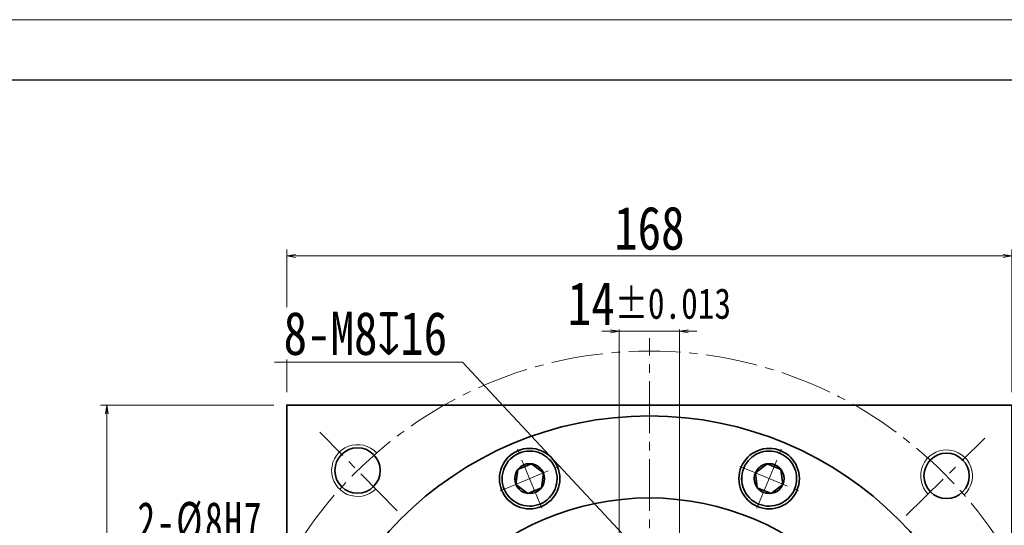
# Model space of a CAD drawing. Header units: millimetres. Extents: x -11 to 1185, y -54 to 779.
# Tile 8 of 9: x 534 to 762, y 662 to 779. Entities that reach past the tile are written whole.
import ezdxf

# ---------------------------------------------------------------- set-up
doc = ezdxf.new("R2010")
doc.units = ezdxf.units.MM
doc.set_wipeout_variables(frame=1)
doc.linetypes.add('点画线', pattern=[18, 12, -2, 2, -2])
for name, color, linetype, lineweight in [('中心线层', 1, '点画线', 18), ('图框_外框线', 7, 'Continuous', 18), ('尺寸线层', 3, 'Continuous', 18), ('粗实线层', 7, 'Continuous', 35)]:
    doc.layers.add(name, color=color, linetype=linetype, lineweight=lineweight)
doc.styles.add('宋体', font='SimSun.ttf', dxfattribs={"width": 0.8})
doc.styles.add('标准', font='SimSun.ttf', dxfattribs={"width": 0.667})
doc.dimstyles.new('A水平标注$0', dxfattribs={"dimtxt": 3.5, "dimasz": 2, "dimexe": 1.5, "dimexo": 3, "dimgap": 1.1, "dimtad": 1, "dimtoh": 1, "dimdec": 4, "dimdsep": 46, "dimtxsty": '宋体', "dimblk": 'OPEN', "dimcen": 3, "dimclrd": 3, "dimclre": 3, "dimclrt": 6, "dimadec": 0, "dimazin": 0, "dimtm": 1e-09, "dimtfac": 1, "dimtdec": 4, "dimtix": 1, "dimtmove": 0, "dimatfit": 3, "dimldrblk": 'OPEN', "dimfxl": 0, "dimlwd": 13, "dimlwe": 13, "dimarcsym": 0})
doc.dimstyles.new('螺孔(M8-7H)', dxfattribs={"dimtxt": 3.5, "dimasz": 2, "dimexe": 1.25, "dimexo": 3, "dimtad": 1, "dimtoh": 1, "dimdec": 4, "dimdsep": 46, "dimtxsty": '宋体', "dimblk": 'OPEN', "dimcen": 3, "dimclrd": 3, "dimclre": 3, "dimclrt": 2, "dimadec": 0, "dimazin": 0, "dimtm": 1e-09, "dimtfac": 1, "dimtdec": 4, "dimtmove": 0, "dimatfit": 3, "dimldrblk": 'OPEN', "dimfxl": 0, "dimlwd": 9, "dimlwe": 9, "dimarcsym": 0})

# ---------------------------------------------------------------- blocks, each defined once
blk = doc.blocks.new('*X7')
at = {"layer": '中心线层', "linetype": '点画线', "lineweight": 18}
for p, q in [((0, -7.37), (0, 7.37)), ((-7.37, 0), (7.37, 0))]:
    blk.add_line(p, q, dxfattribs=at)
at = {"layer": '粗实线层'}
for p, q in [((-3.46, 0), (-1.73, 3)), ((-1.73, 3), (1.73, 3)), ((3.46, 0), (1.73, 3)), ((3.46, 0), (1.73, 3)), ((-3.46, 0), (-1.73, -3)), ((3.46, 0), (1.73, -3)), ((-1.73, -3), (1.73, -3))]:
    blk.add_line(p, q, dxfattribs=at)
blk.add_circle((0, 0), 3.46, dxfattribs=at)
for start, end in [(0, 180), (180, 360)]:
    blk.add_arc((0, 0), 6.37, start, end, dxfattribs=at)
blk = doc.blocks.new('_Open')
at = {"color": 0, "linetype": 'ByBlock', "lineweight": -2}
for p, q in [((-1, 0.17), (0, 0)), ((-1, -0.17), (0, 0)), ((0, 0), (-1, 0))]:
    blk.add_line(p, q, dxfattribs=at)
blk = doc.blocks.new('*D14')
at = {"layer": 'Defpoints', "color": 0, "transparency": 16777216}
for p in [(763.39, 724.33), (595.39, 689.81), (763.39, 689.81)]:
    blk.add_point(p, dxfattribs=at)
at = {"layer": '尺寸线层', "color": 3, "lineweight": 13, "transparency": 16777216}
for p, q in [((595.39, 692.81), (595.39, 725.83)), ((763.39, 692.81), (763.39, 725.83)), ((597.39, 724.33), (761.39, 724.33))]:
    blk.add_line(p, q, dxfattribs=at)
at = {"layer": '尺寸线层', "color": 3, "lineweight": 13, "transparency": 16777216, "xscale": 2, "yscale": 2, "zscale": 2, "rotation": 180}
blk.add_blockref('_Open', (595.39, 724.33), dxfattribs=at)
at = {"layer": '尺寸线层', "color": 3, "lineweight": 13, "transparency": 16777216, "xscale": 2, "yscale": 2, "zscale": 2}
blk.add_blockref('_Open', (763.39, 724.33), dxfattribs=at)
at = {"layer": '尺寸线层', "color": 6, "transparency": 16777216, "insert": (679.39, 730.72), "char_height": 10, "attachment_point": 5, "style": '宋体', "bg_fill": 3, "box_fill_scale": 1.1, "bg_fill_color": 257, "bg_fill_transparency": 0}
blk.add_mtext('168', dxfattribs=at)
blk = doc.blocks.new('*D15')
at = {"layer": 'Defpoints', "color": 0, "transparency": 16777216}
for p in [(553.69, 689.81), (595.39, 689.81), (595.39, 521.81)]:
    blk.add_point(p, dxfattribs=at)
at = {"layer": '尺寸线层', "color": 3, "lineweight": 13, "transparency": 16777216}
for p, q in [((592.39, 689.81), (552.19, 689.81)), ((553.69, 523.81), (553.69, 687.81)), ((592.39, 521.81), (552.19, 521.81))]:
    blk.add_line(p, q, dxfattribs=at)
at = {"layer": '尺寸线层', "color": 3, "lineweight": 13, "transparency": 16777216, "xscale": 2, "yscale": 2, "zscale": 2}
for p, rotation in [((553.69, 689.81), 90), ((553.69, 521.81), 270)]:
    blk.add_blockref('_Open', p, dxfattribs=dict(at, rotation=rotation))
at = {"layer": '尺寸线层', "color": 6, "transparency": 16777216, "insert": (547.3, 605.81), "char_height": 10, "attachment_point": 5, "rotation": 90, "style": '宋体', "bg_fill": 3, "box_fill_scale": 1.1, "bg_fill_color": 257, "bg_fill_transparency": 0}
blk.add_mtext('168', dxfattribs=at)
blk = doc.blocks.new('*X8')
at = {"layer": '尺寸线层', "linetype": 'Continuous'}
blk.add_hatch(color=0, dxfattribs=at).paths.add_polyline_path([(39.71, -28.46), (32.35, -23.16), (33.88, -21.51)], flags=0)
at = {"layer": '尺寸线层', "color": 0}
for p, q in [((0, 0), (-35.09, 0)), ((9.06, 0), (0, 0)), ((0, 0), (0, 0))]:
    blk.add_line(p, q, dxfattribs=at)
at = {"layer": '尺寸线层', "color": 0, "linetype": 'Continuous'}
blk.add_line((39.71, -28.46), (9.06, 0), dxfattribs=at)
at = {"layer": '尺寸线层', "color": 0, "insert": (-4.5, 1.8), "char_height": 9, "width": 61.1784, "attachment_point": 9, "line_spacing_factor": 1.15057, "style": '标准'}
blk.add_mtext('\\T1.1;2-%%C8H7', dxfattribs=at)
blk = doc.blocks.new('*D16')
at = {"layer": 'Defpoints', "color": 0, "transparency": 16777216}
for p in [(672.39, 637.31), (686.39, 637.31)]:
    blk.add_point(p, dxfattribs=at)
at = {"layer": '尺寸线层', "color": 3, "lineweight": 13, "transparency": 16777216}
for p, q in [((672.39, 640.31), (672.39, 708.41)), ((686.39, 640.31), (686.39, 708.41)), ((670.39, 706.91), (668.39, 706.91)), ((686.39, 706.91), (672.39, 706.91)), ((688.39, 706.91), (690.39, 706.91))]:
    blk.add_line(p, q, dxfattribs=at)
at = {"layer": '尺寸线层', "color": 3, "lineweight": 13, "transparency": 16777216, "xscale": 2, "yscale": 2, "zscale": 2}
blk.add_blockref('_Open', (672.39, 706.91), dxfattribs=at)
at = {"layer": '尺寸线层', "color": 3, "lineweight": 13, "transparency": 16777216, "xscale": 2, "yscale": 2, "zscale": 2, "rotation": 180}
blk.add_blockref('_Open', (686.39, 706.91), dxfattribs=at)
at = {"layer": '尺寸线层', "color": 6, "transparency": 16777216, "insert": (679.39, 713.27), "char_height": 10, "attachment_point": 5, "style": '宋体', "bg_fill": 3, "box_fill_scale": 1.1, "bg_fill_color": 257, "bg_fill_transparency": 0}
blk.add_mtext('\\A1;14{\\H0.707107x;%%P0.013}', dxfattribs=at)
at = {"layer": 'Defpoints', "color": 0, "transparency": 16777216}
blk.add_point((672.39, 706.91), dxfattribs=at)
blk = doc.blocks.new('*D35')
at = {"color": 3, "lineweight": 9, "transparency": 16777216}
for p, q in [((592.57, 699.74), (636.11, 699.74)), ((636.11, 699.74), (675.3, 657.7)), ((682.12, 650.39), (676.67, 656.24)), ((683.49, 648.92), (684.85, 647.46))]:
    blk.add_line(p, q, dxfattribs=at)
at = {"layer": 'Defpoints', "color": 0, "transparency": 16777216}
for p in [(676.67, 656.24), (682.12, 650.39)]:
    blk.add_point(p, dxfattribs=at)
at = {"color": 3, "lineweight": 9, "transparency": 16777216, "xscale": 2, "yscale": 2, "zscale": 2}
for p, rotation in [((676.67, 656.24), 312.9954228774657), ((682.12, 650.39), 132.9954228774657)]:
    blk.add_blockref('_Open', p, dxfattribs=dict(at, rotation=rotation))
at = {"color": 2, "transparency": 16777216, "insert": (613.59, 706.34), "char_height": 10, "attachment_point": 5, "style": '宋体', "bg_fill": 3, "box_fill_scale": 1.1, "bg_fill_color": 257, "bg_fill_transparency": 0}
blk.add_mtext('8-M8{\\famgdt|b0|i0|c0|p0;x}{16}', dxfattribs=at)

msp = doc.modelspace()

# ---------------------------------------------------------------- linework, layer by layer
at = {"layer": '中心线层'}
for p, q in [((679.39364, 503.31326), (679.39364, 705.31326)), ((620.94299, 665.32665), (603.05772, 683.5371)), ((738.90703, 664.26391), (757.11748, 682.14917))]:
    msp.add_line(p, q, dxfattribs=at)
msp.add_circle((679.39364, 605.81326), 96.5, dxfattribs=at)
at = {"layer": '图框_外框线', "color": 3}
msp.add_lwpolyline([(-4.65305, -54.34765), (1173.83315, -54.34765), (1173.83315, 779.01045), (-4.65305, 779.01045)], close=True, dxfattribs=at)
at = {"layer": '图框_外框线', "color": 3, "lineweight": 25}
msp.add_lwpolyline([(65.49494, -40.31805), (1159.80355, -40.31805), (1159.80355, 764.98086), (65.49494, 764.98086)], close=True, dxfattribs=at)
at = {"layer": '粗实线层'}
for centre, radius in [((679.39364, 605.81326), 81.5), ((611.77531, 674.66101), 5.25), ((651.64909, 672.79453), 7), ((707.13819, 672.79453), 7), ((748.24138, 673.43158), 5.25), ((679.39364, 605.81326), 62.5)]:
    msp.add_circle(centre, radius, dxfattribs=at)
at = {"layer": '粗实线层', "lineweight": 18}
for centre, start, end in [((611.77531, 674.66101), 42.7023328, 314.4838358), ((748.24138, 673.43158), 312.7023328, 224.4838358)]:
    msp.add_arc(centre, 6, start, end, dxfattribs=at)

# ---------------------------------------------------------------- next in the draw order: wipeouts: each hides what was drawn before it
for points in [[(657.52958, 675.23031), (657.51656, 675.26151), (657.50337, 675.29265), (657.49001, 675.32371), (657.4765, 675.35471), (657.46281, 675.38563), (657.44897, 675.41648), (657.43495, 675.44726), (657.42078, 675.47796), (657.40644, 675.50858), (657.39194, 675.53913), (657.37728, 675.5696), (657.36246, 675.59999), (657.34747, 675.6303), (657.33233, 675.66054), (657.31702, 675.69069), (657.30155, 675.72076), (657.28593, 675.75075), (657.27014, 675.78065), (657.2542, 675.81047), (657.2381, 675.84021), (657.22184, 675.86986), (657.20542, 675.89942), (657.18885, 675.92889), (657.17212, 675.95828), (657.15523, 675.98758), (657.13819, 676.01678), (657.121, 676.0459), (657.10365, 676.07492), (657.08614, 676.10385), (657.06849, 676.13269), (657.06849, 676.13269), (656.90549, 676.38387), (656.73087, 676.62711), (656.545, 676.86186), (656.3483, 677.08762), (656.14119, 677.30387), (655.92415, 677.51014), (655.69764, 677.70598), (655.46218, 677.89095), (655.21828, 678.06464), (654.96647, 678.22667), (654.70733, 678.37667), (654.44142, 678.51433), (654.16932, 678.63932), (653.89166, 678.75138), (653.60902, 678.85026), (653.32205, 678.93573), (653.03138, 679.00762), (652.73765, 679.06575), (652.44151, 679.11001), (652.14362, 679.14028), (651.84463, 679.15652), (651.54521, 679.15868), (651.24602, 679.14675), (650.94772, 679.12077), (650.65097, 679.08078), (650.35644, 679.02688), (650.06476, 678.95919), (649.77659, 678.87786), (649.49256, 678.78307), (649.21331, 678.67502), (649.21331, 678.67502), (648.93944, 678.55396), (648.67158, 678.42015), (648.4103, 678.27389), (648.15619, 678.11551), (647.90981, 677.94535), (647.6717, 677.76379), (647.4424, 677.57124), (647.2224, 677.36811), (647.01221, 677.15487), (646.81227, 676.93197), (646.62304, 676.69992), (646.44493, 676.45922), (646.27834, 676.21041), (646.12363, 675.95405), (645.98116, 675.69069), (645.85122, 675.42092), (645.73412, 675.14534), (645.6301, 674.86456), (645.53941, 674.5792), (645.46224, 674.28989), (645.39876, 673.99726), (645.34911, 673.70198), (645.3134, 673.40469), (645.29172, 673.10605), (645.2841, 672.80671), (645.29057, 672.50736), (645.31111, 672.20863), (645.34568, 671.91121), (645.3942, 671.61574), (645.45655, 671.32287), (645.45655, 671.32287), (645.46446, 671.29), (645.47254, 671.25716), (645.4808, 671.22437), (645.48922, 671.19162), (645.49783, 671.15892), (645.5066, 671.12626), (645.51555, 671.09365), (645.52467, 671.06109), (645.53397, 671.02858), (645.54344, 670.99612), (645.55308, 670.96371), (645.56289, 670.93135), (645.57287, 670.89904), (645.58303, 670.86679), (645.59336, 670.83459), (645.60385, 670.80245), (645.61452, 670.77036), (645.62536, 670.73833), (645.63637, 670.70635), (645.64755, 670.67444), (645.6589, 670.64259), (645.67041, 670.61079), (645.6821, 670.57906), (645.69395, 670.54739), (645.70598, 670.51579), (645.71816, 670.48425), (645.73052, 670.45277), (645.74305, 670.42136), (645.75574, 670.39002), (645.76859, 670.35875), (645.76859, 670.35875), (645.90413, 670.05432), (646.05542, 669.75741), (646.22203, 669.46882), (646.40352, 669.18935), (646.59939, 668.91976), (646.8091, 668.66079), (647.03208, 668.41315), (647.26771, 668.17752), (647.51535, 667.95454), (647.77432, 667.74483), (648.04391, 667.54896), (648.32338, 667.36747), (648.61197, 667.20085), (648.90888, 667.04957), (649.21331, 666.91403), (649.52441, 666.79461), (649.84133, 666.69164), (650.16321, 666.60539), (650.48916, 666.53611), (650.81829, 666.48398), (651.1497, 666.44915), (651.48247, 666.43171), (651.8157, 666.43171), (652.14848, 666.44915), (652.47989, 666.48398), (652.80902, 666.53611), (653.13497, 666.60539), (653.45685, 666.69164), (653.77377, 666.79461), (654.08487, 666.91403), (654.08487, 666.91403), (654.38929, 667.04957), (654.6862, 667.20085), (654.97479, 667.36747), (655.25426, 667.54896), (655.52385, 667.74483), (655.78282, 667.95454), (656.03046, 668.17752), (656.2661, 668.41315), (656.48907, 668.66079), (656.69878, 668.91976), (656.89465, 669.18935), (657.07614, 669.46882), (657.24276, 669.75741), (657.39404, 670.05432), (657.52958, 670.35875), (657.649, 670.66984), (657.75198, 670.98677), (657.83822, 671.30865), (657.90751, 671.6346), (657.95963, 671.96373), (657.99447, 672.29513), (658.01191, 672.62791), (658.01191, 672.96114), (657.99447, 673.29392), (657.95963, 673.62532), (657.90751, 673.95445), (657.83822, 674.28041), (657.75198, 674.60228), (657.649, 674.91921)], [(713.01868, 670.35875), (713.03154, 670.39002), (713.04423, 670.42136), (713.05675, 670.45277), (713.06911, 670.48425), (713.0813, 670.51579), (713.09332, 670.54739), (713.10517, 670.57906), (713.11686, 670.61079), (713.12838, 670.64259), (713.13972, 670.67444), (713.1509, 670.70635), (713.16191, 670.73833), (713.17275, 670.77036), (713.18342, 670.80245), (713.19392, 670.83459), (713.20424, 670.86679), (713.2144, 670.89904), (713.22438, 670.93135), (713.2342, 670.96371), (713.24384, 670.99612), (713.2533, 671.02858), (713.2626, 671.06109), (713.27172, 671.09365), (713.28067, 671.12626), (713.28945, 671.15892), (713.29805, 671.19162), (713.30648, 671.22437), (713.31473, 671.25716), (713.32281, 671.29), (713.33072, 671.32287), (713.33072, 671.32287), (713.39308, 671.61574), (713.4416, 671.91121), (713.47616, 672.20863), (713.4967, 672.50736), (713.50317, 672.80671), (713.49556, 673.10605), (713.47387, 673.40469), (713.43817, 673.70198), (713.38852, 673.99726), (713.32504, 674.28989), (713.24786, 674.5792), (713.15717, 674.86456), (713.05316, 675.14534), (712.93605, 675.42092), (712.80612, 675.69069), (712.66364, 675.95405), (712.50893, 676.21041), (712.34234, 676.45922), (712.16423, 676.69992), (711.975, 676.93197), (711.77507, 677.15487), (711.56487, 677.36811), (711.34487, 677.57124), (711.11557, 677.76379), (710.87747, 677.94535), (710.63109, 678.11551), (710.37697, 678.27389), (710.1157, 678.42015), (709.84783, 678.55396), (709.57397, 678.67502), (709.57397, 678.67502), (709.29471, 678.78307), (709.01068, 678.87786), (708.72251, 678.95919), (708.43084, 679.02688), (708.1363, 679.08078), (707.83955, 679.12077), (707.54125, 679.14675), (707.24206, 679.15868), (706.94264, 679.15652), (706.64365, 679.14028), (706.34576, 679.11001), (706.04962, 679.06575), (705.75589, 679.00762), (705.46522, 678.93573), (705.17825, 678.85026), (704.89562, 678.75138), (704.61795, 678.63932), (704.34586, 678.51433), (704.07994, 678.37667), (703.8208, 678.22667), (703.569, 678.06464), (703.32509, 677.89095), (703.08963, 677.70598), (702.86312, 677.51014), (702.64608, 677.30387), (702.43897, 677.08762), (702.24227, 676.86186), (702.0564, 676.62711), (701.88178, 676.38387), (701.71879, 676.13269), (701.71879, 676.13269), (701.70113, 676.10385), (701.68363, 676.07492), (701.66628, 676.0459), (701.64908, 676.01678), (701.63204, 675.98758), (701.61515, 675.95828), (701.59842, 675.92889), (701.58185, 675.89942), (701.56543, 675.86986), (701.54917, 675.84021), (701.53307, 675.81047), (701.51713, 675.78065), (701.50134, 675.75075), (701.48572, 675.72076), (701.47025, 675.69069), (701.45495, 675.66054), (701.4398, 675.6303), (701.42482, 675.59999), (701.40999, 675.5696), (701.39533, 675.53913), (701.38083, 675.50858), (701.36649, 675.47796), (701.35232, 675.44726), (701.33831, 675.41648), (701.32446, 675.38563), (701.31078, 675.35471), (701.29726, 675.32371), (701.2839, 675.29265), (701.27072, 675.26151), (701.25769, 675.23031), (701.25769, 675.23031), (701.13827, 674.91921), (701.0353, 674.60228), (700.94905, 674.28041), (700.87977, 673.95445), (700.82764, 673.62532), (700.79281, 673.29392), (700.77537, 672.96114), (700.77537, 672.62791), (700.79281, 672.29513), (700.82764, 671.96373), (700.87977, 671.6346), (700.94905, 671.30865), (701.0353, 670.98677), (701.13827, 670.66984), (701.25769, 670.35875), (701.39323, 670.05432), (701.54451, 669.75741), (701.71113, 669.46882), (701.89262, 669.18935), (702.08849, 668.91976), (702.2982, 668.66079), (702.52118, 668.41315), (702.75681, 668.17752), (703.00445, 667.95454), (703.26342, 667.74483), (703.53301, 667.54896), (703.81248, 667.36747), (704.10107, 667.20085), (704.39798, 667.04957), (704.70241, 666.91403), (704.70241, 666.91403), (705.0135, 666.79461), (705.33043, 666.69164), (705.65231, 666.60539), (705.97826, 666.53611), (706.30739, 666.48398), (706.63879, 666.44915), (706.97157, 666.43171), (707.3048, 666.43171), (707.63758, 666.44915), (707.96898, 666.48398), (708.29811, 666.53611), (708.62407, 666.60539), (708.94594, 666.69164), (709.26287, 666.79461), (709.57397, 666.91403), (709.87839, 667.04957), (710.1753, 667.20085), (710.46389, 667.36747), (710.74336, 667.54896), (711.01295, 667.74483), (711.27192, 667.95454), (711.51956, 668.17752), (711.75519, 668.41315), (711.97817, 668.66079), (712.18788, 668.91976), (712.38375, 669.18935), (712.56524, 669.46882), (712.73186, 669.75741), (712.88314, 670.05432)]]:
    msp.add_wipeout(points).dxf.layer = '粗实线层'

# ---------------------------------------------------------------- next in the draw order: linework, layer by layer
at = {"layer": '粗实线层'}
msp.add_lwpolyline([(595.39364, 521.81326), (595.39364, 689.81326), (763.39364, 689.81326), (763.39364, 521.81326)], close=True, dxfattribs=at)

# ---------------------------------------------------------------- next in the draw order: block references
for p, rotation in [((651.64909, 672.79453), 22.5), ((707.13819, 672.79453), 337.5000000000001)]:
    msp.add_blockref('*X7', p, dxfattribs=dict(at, rotation=rotation))

# ---------------------------------------------------------------- next in the draw order: dimensions: what is measured, and where the dimension line sits
at = {"layer": '尺寸线层'}
dim = msp.add_linear_dim(base=(763.39364, 724.33286), p1=(595.39364, 689.81326), p2=(763.39364, 689.81326), dimstyle='A水平标注$0', override={"dimtxt": 10, "dimgap": 1.5, "dimblk": 'Open', "dimtfill": 1, "dimtfillclr": 256}, dxfattribs=at)
dim.commit()
dim.dimension.update_dxf_attribs({"geometry": '*D14', "text_midpoint": (679.39364, 730.72112)})

# ---------------------------------------------------------------- next in the draw order: dimensions: what is measured, and where the dimension line sits
dim = msp.add_linear_dim(base=(672.39364, 706.90588), p1=(686.39364, 637.31326), p2=(672.39364, 637.31326), text='\\A1;14{\\H0.707107x;%%P0.013}', dimstyle='A水平标注$0', override={"dimtxt": 10, "dimgap": 1.5, "dimblk": 'Open', "dimtfill": 1, "dimtfillclr": 256}, dxfattribs=at)
dim.commit()
dim.dimension.update_dxf_attribs({"geometry": '*D16', "text_midpoint": (679.39364, 713.26622)})
dim = msp.add_linear_dim(base=(553.6929, 689.81326), p1=(595.39364, 521.81326), p2=(595.39364, 689.81326), angle=90, dimstyle='A水平标注$0', override={"dimtxt": 10, "dimgap": 1.5, "dimblk": 'Open', "dimtfill": 1, "dimtfillclr": 256}, dxfattribs=at)
dim.commit()
dim.dimension.update_dxf_attribs({"geometry": '*D15', "text_midpoint": (547.30463, 605.81326)})

# ---------------------------------------------------------------- next in the draw order: block references
msp.add_blockref('*X8', (594.41242, 656.20086), dxfattribs=at)

# ---------------------------------------------------------------- next in the draw order: dimensions: what is measured, and where the dimension line sits
dim = msp.add_diameter_dim_2p(p1=(682.1214, 650.38763), p2=(676.66588, 656.23889), text='8-M<>{\\famgdt|b0|i0|c0|p0;x}{16}', dimstyle='螺孔(M8-7H)', override={"dimtxt": 10, "dimgap": 1.5, "dimtad": 1, "dimtih": 0, "dimtoh": 1, "dimdec": 4, "dimlfac": 1, "dimpost": '<>', "dimcen": 0, "dimse1": 0, "dimse2": 0, "dimsd1": 0, "dimsd2": 0, "dimtix": 0, "dimtofl": 1, "dimatfit": 3, "dimtvp": 0.1})
dim.commit()
dim.dimension.update_dxf_attribs({"geometry": '*D35', "text_midpoint": (613.58727, 699.73987), "dimtype": 163})

doc.saveas('drawing.dxf')
